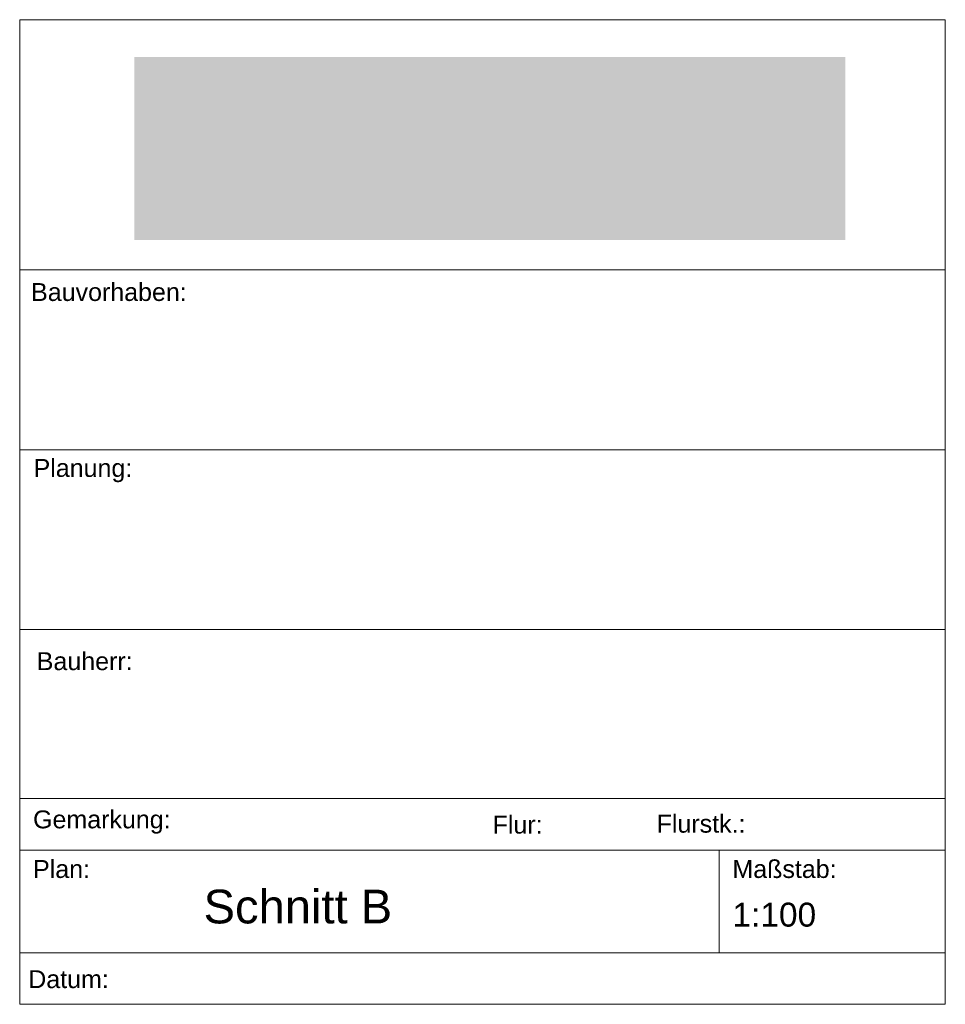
# Model space of a CAD drawing. Header units: millimetres. Extents: x 2116 to 41000, y -28700 to -6130.
# Tile 6 of 11: x 32000 to 41000, y -28700 to -19125. Entities that reach past the tile are written whole.
import ezdxf

# ---------------------------------------------------------------- set-up
doc = ezdxf.new("R2010")
doc.units = ezdxf.units.MM
doc.header["$MEASUREMENT"] = 0

msp = doc.modelspace()

# ---------------------------------------------------------------- hatches: boundary and pattern name
at = {"true_color": 0xeaeaea}
msp.add_hatch(color=254, dxfattribs=at).paths.add_polyline_path([(40026.5, -21268.93), (33113.5, -21268.93), (33113.5, -19489.08), (40026.5, -19489.08)])

# ---------------------------------------------------------------- linework, layer by layer
at = {"color": 18, "lineweight": 5, "true_color": 0x070707}
for points in [[(32000, -28700), (32000, -19125)], [(32000, -19125), (41000, -19125)], [(41000, -28700), (41000, -19125)], [(41000, -21558.26), (32000, -21558.26)], [(41000, -23306.76), (32000, -23306.76)], [(41000, -25056.76), (32000, -25056.76)], [(41000, -26700), (32000, -26700)], [(41000, -27200), (32000, -27200)], [(38800, -27200), (38800, -28200)], [(41000, -28200), (32000, -28200)], [(41000, -28700), (32000, -28700)]]:
    msp.add_lwpolyline(points, dxfattribs=at)

# ---------------------------------------------------------------- texts
at = {"color": 6, "true_color": 0xff00ff, "char_height": 174, "attachment_point": 7}
for s, insert in [('{\\fArial|b0|i0;Bauvorhaben:}', (32110.9, -21862.72)), ('{\\fArial|b0|i0;Planung:}', (32135.21, -23623.76)), ('{\\fArial|b0|i0;Bauherr:}', (32166.04, -25452.58)), ('{\\fArial|b0|i0;Gemarkung:}', (32130, -27041.14)), ('{\\fArial|b0|i0;Flur:}', (36597.69, -27042.42)), ('{\\fArial|b0|i0;Flurstk.:}', (38192.87, -27033.14)), ('{\\fArial|b0|i0;Plan:}', (32130, -27473.82)), ('{\\fArial|b0|i0;Maßstab:}', (38930, -27473.82)), ('{\\fArial|b0|i0;Datum:}', (32083.12, -28544.7))]:
    msp.add_mtext(s, dxfattribs=dict(at, insert=insert))
at = {"color": 18, "true_color": 0x070707, "attachment_point": 1}
for s, insert, char_height in [('{\\fArial|b0|i0;Schnitt B}', (33788, -27585.33), 328), ('{\\fArial|b0|i0;1:100}', (38930, -27711.67), 233)]:
    msp.add_mtext(s, dxfattribs=dict(at, insert=insert, char_height=char_height))

doc.saveas('drawing.dxf')
